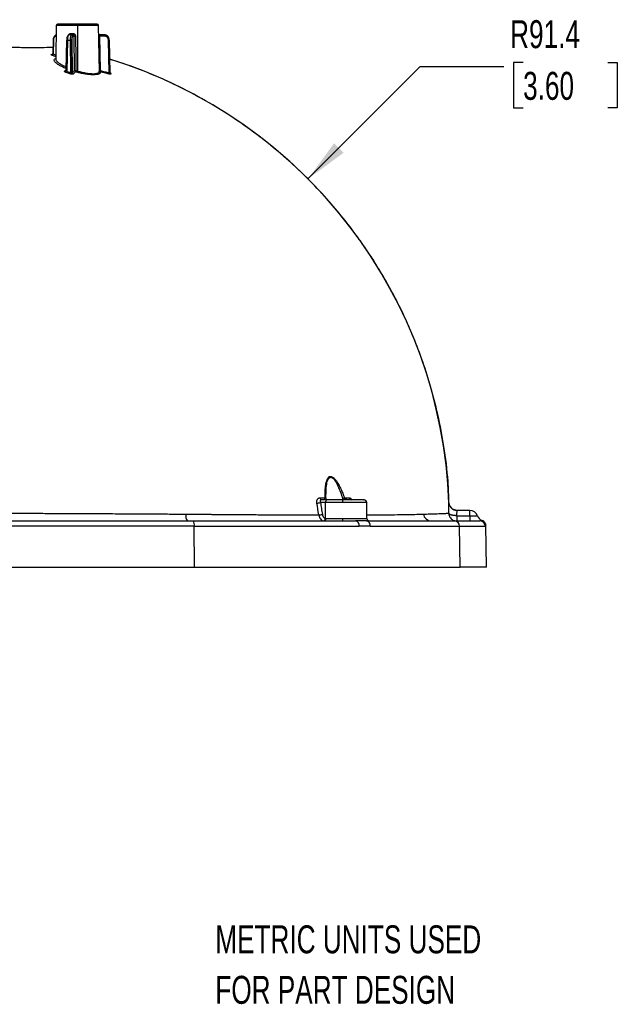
# Model space of a CAD drawing. Header units: millimetres. Extents: x 6 to 1356, y 6 to 1007.
# Tile 3 of 21: x 568 to 795, y 37 to 410. Entities that reach past the tile are written whole.
import ezdxf

# ---------------------------------------------------------------- set-up
doc = ezdxf.new("R2010")
doc.units = ezdxf.units.MM
doc.header["$LTSCALE"] = 5
doc.layers.add('DIMENSIONS', color=140, linetype='Continuous', lineweight=25)
doc.layers.add('TEXT', color=140, linetype='Continuous', lineweight=25)
doc.styles.add('SLDTEXTSTYLE0', font='TXT', dxfattribs={"width": 0.7})
doc.dimstyles.new('SLDDIMSTYLE0', dxfattribs={"dimtxt": 10.790039, "dimasz": 16.51, "dimexe": 0, "dimexo": 0.0625, "dimgap": 2.69751, "dimtad": 0, "dimtih": 1, "dimtoh": 1, "dimlfac": 0.5, "dimrnd": 1e-09, "dimzin": 12, "dimdsep": 46, "dimtxsty": 'SLDTEXTSTYLE0', "dimsah": 1, "dimcen": 0, "dimadec": 0, "dimazin": 3, "dimtfac": 1, "dimtofl": 0, "dimtmove": 0, "dimatfit": 3, "dimfxl": 0, "dimfrac": 2, "dimtolj": 1, "dimtzin": 12, "dimarcsym": 0})

# ---------------------------------------------------------------- blocks, each defined once
blk = doc.blocks.new('SW_NOTE_0_5')
at = {"layer": 'TEXT', "color": 0, "char_height": 10.5833, "attachment_point": 1, "style": 'SLDTEXTSTYLE0'}
for s, insert in [('METRIC UNITS USED', (0, 13.64)), ('FOR PART DESIGN', (0, -5.47))]:
    blk.add_mtext(s, dxfattribs=dict(at, insert=insert))
blk = doc.blocks.new('_D')
at = {"layer": 'DIMENSIONS'}
for p, q in [((677.49, 349.33), (719.98, 391.82)), ((719.98, 391.82), (751.73, 391.82)), ((758.98, 393.34), (755.35, 393.34)), ((755.35, 393.34), (755.35, 376.19)), ((791.04, 393.34), (794.66, 393.34)), ((794.66, 393.34), (794.66, 376.19)), ((755.35, 376.19), (758.98, 376.19)), ((794.66, 376.19), (791.04, 376.19))]:
    blk.add_line(p, q, dxfattribs=at)
blk.add_solid([(677.49, 349.33), (690.96, 359.21), (687.37, 362.8)], dxfattribs=at)
at = {"layer": 'DIMENSIONS', "char_height": 10.583, "attachment_point": 1, "style": 'SLDTEXTSTYLE0'}
for s, insert in [('R91.4', (754.07, 409.4)), ('3.60', (758.98, 389.84))]:
    blk.add_mtext(s, dxfattribs=dict(at, insert=insert))

msp = doc.modelspace()

# ---------------------------------------------------------------- linework, layer by layer
for p, q in [((582.142, 407.374), (581.922, 394.734)), ((590.151, 407.374), (582.142, 407.374)), ((590.151, 407.865), (582.642, 407.865)), ((590.151, 407.865), (590.151, 407.374)), ((597.659, 407.865), (590.151, 407.865)), ((590.151, 407.374), (590.151, 390.152)), ((598.159, 407.374), (590.151, 407.374)), ((598.46, 390.164), (598.159, 407.374)), ((586.912, 403.804), (587.013, 403.865)), ((587.918, 403.865), (587.013, 403.865)), ((587.641, 404.356), (588.494, 404.356)), ((588.391, 403.865), (587.918, 403.865)), ((588.899, 403.374), (588.401, 403.374)), ((589.07, 390.319), (588.899, 403.374)), ((598.257, 403.944), (598.246, 403.949)), ((600.292, 403.865), (598.529, 403.865)), ((598.565, 403.374), (598.807, 390.319)), ((600.422, 403.374), (598.565, 403.374)), ((580.905, 401.904), (580.78, 396.824)), ((581.052, 401.9), (580.905, 401.904)), ((581.052, 401.9), (580.921, 396.623)), ((585.857, 390.518), (586.1, 401.902)), ((586.217, 390.02), (586.471, 401.9)), ((586.471, 401.9), (587.426, 401.9)), ((587.426, 401.9), (587.578, 389.552)), ((587.555, 401.902), (587.708, 389.471)), ((588.038, 401.9), (588.191, 389.47)), ((602.143, 389.47), (601.877, 401.9)), ((602.516, 389.357), (602.248, 401.902)), ((581.935, 395.525), (580.472, 396.152)), ((580.921, 396.623), (581.947, 396.184)), ((585.28, 390.142), (585.86, 390.672)), ((586.217, 390.02), (587.578, 389.552)), ((598.403, 390.013), (598.42, 390.163)), ((602.501, 389.503), (602.822, 389.1)), ((684.88, 227.865), (682.621, 227.865)), ((684.322, 227.933), (684.311, 228.354)), ((684.323, 227.865), (684.318, 227.986)), ((690.659, 228.211), (690.659, 227.865)), ((690.714, 226.883), (690.714, 227.865)), ((684.152, 226.883), (682.199, 226.883)), ((684.076, 220.863), (684.152, 226.883)), ((690.714, 226.883), (684.152, 226.883)), ((699.731, 226.883), (690.714, 226.883)), ((699.836, 220.848), (699.731, 226.883)), ((738.821, 223.865), (733.889, 223.865)), ((738.821, 221.865), (738.821, 223.865)), ((561.593, 219.865), (633.954, 219.865)), ((633.954, 219.865), (695.519, 219.865)), ((684.229, 220.848), (690.714, 220.848)), ((690.714, 219.865), (690.714, 220.848)), ((690.714, 220.848), (699.836, 220.848)), ((699.623, 219.865), (732.984, 219.865)), ((732.984, 219.865), (742.64, 219.865)), ((733.808, 221.865), (733.808, 219.865)), ((733.808, 221.865), (738.821, 221.865)), ((738.821, 221.865), (738.821, 219.865)), ((743.71, 219.93), (743.447, 220.048)), ((744.047, 219.748), (743.71, 219.929)), ((634.409, 217.9), (561.665, 217.9)), ((634.47, 202.365), (634.409, 217.9)), ((634.409, 217.9), (696.901, 217.9)), ((701.067, 217.9), (734.931, 217.9)), ((735.195, 202.365), (734.931, 217.9)), ((734.931, 217.9), (744.639, 217.9)), ((745.151, 202.365), (744.874, 218.218)), ((461.831, 202.365), (634.47, 202.365)), ((634.47, 202.365), (735.195, 202.365)), ((745.151, 202.365), (735.195, 202.365))]:
    msp.add_line(p, q)
at = {"flags": 128}
for points in [[(587.486, 403.865), (587.516, 403.875), (587.545, 403.902), (587.571, 403.948), (587.595, 404.009), (587.614, 404.083), (587.629, 404.168), (587.638, 404.26), (587.641, 404.356)], [(598.328, 403.909), (598.26, 403.948), (598.219, 403.979)], [(580.598, 396.424), (580.559, 396.424), (580.48, 396.442)]]:
    msp.add_lwpolyline(points, dxfattribs=at)
for centre, radius, start, end in [((582.642, 407.365), 0.5, 90, 179), ((597.659, 407.365), 0.5, 1, 90), ((587.015, 403.39), 0.475, 90.17426, 135.55489), ((587.91, 403.374), 0.491, 0.001, 89.01276), ((587.822, 404.24), 0.681, 326.57595, 9.79362), ((589.163, 415.386), 12.015, 268.7417, 271.2583), ((598.302, 416.869), 13.498, 269.6896, 271.11567), ((599.852, 403.487), 0.58, 348.8058, 40.70472), ((586.25, 395.196), 6.708, 88.11432, 91.27936), ((587.834, 379.216), 22.688, 90.70461, 91.03141), ((587.757, 392.22), 9.684, 88.33875, 91.19605), ((602.09, 396.596), 5.308, 88.3031, 92.30322), ((580.373, 396.696), 0.553, 280.30512, 352.4503), ((585.423, 390.582), 0.462, 252.07799, 313.33925), ((585.219, 390.265), 1.027, 317.22463, 346.21486), ((586.576, 389.807), 1.034, 316.87663, 345.71089), ((588.715, 389.519), 0.526, 185.3232, 252.10645), ((602.936, 389.201), 0.837, 161.25207, 192.58336), ((602.922, 389.519), 0.431, 218.40605, 256.60628), ((682.761, 228.631), 0.778, 182.13002, 259.67604), ((683.938, 228.197), 0.405, 22.83633, 86.28459), ((685.038, 226.988), 0.892, 100.19959, 186.76435), ((707.903, 180.286), 51.085, 108.95487, 109.78894), ((693.913, 228.683), 0.823, 185.63787, 263.31865), ((698.731, 226.865), 1, 1, 90), ((680.791, 230.929), 4.284, 270.71405, 289.19336), ((733.889, 226.864), 2.999, 182.24975, 269.98916), ((738.821, 220.865), 3, 19.47122, 90), ((634.38, 221.924), 3.218, 170.38438, 219.76576), ((631.92, 218.359), 2.531, 349.55911, 36.52533), ((681.526, 226.708), 4.559, 270.60283, 287.93373), ((683.094, 220.854), 0.982, 280.29847, 0.52031), ((683.348, 220.736), 0.888, 281.0336, 7.20261), ((695.15, 218.137), 1.767, 352.3009, 77.96355), ((699.3, 218.114), 1.781, 353.09775, 79.54279), ((700.836, 220.865), 1, 181, 270), ((724.161, 222.81), 2.945, 186.80236, 269.3178), ((732.958, 217.892), 1.973, 0.23028, 89.24545), ((744.477, 222.865), 3, 199.47122, 249.91774), ((742.639, 217.866), 1.999, 0.98135, 89.98219), ((742.761, 218.17), 1.999, 0.98108, 61.65822)]:
    msp.add_arc(centre, radius, start, end)
for points, knots in [([(582.079, 403.762), (582.005, 403.746), (581.739, 403.688), (581.348, 403.308), (581.063, 402.781), (580.933, 402.29), (580.914, 402.033), (580.905, 401.904)], [0, 0, 0, 0, 0.1109012, 0.401603, 0.6975494, 0.8480891, 1, 1, 1, 1]), ([(582.13, 403.374), (582.097, 403.373), (582.031, 403.37), (581.933, 403.35), (581.837, 403.318), (581.706, 403.256), (581.547, 403.142), (581.377, 402.951), (581.236, 402.718), (581.135, 402.456), (581.069, 402.18), (581.057, 401.993), (581.052, 401.9)], [0, 0, 0, 0, 0.0602081, 0.1199949, 0.1798876, 0.2404109, 0.369822, 0.5000984, 0.6294825, 0.7598005, 0.8796564, 1, 1, 1, 1]), ([(586.913, 403.827), (586.865, 403.814), (586.757, 403.787), (586.558, 403.647), (586.338, 403.334), (586.198, 402.852), (586.122, 402.345), (586.108, 402.054), (586.101, 401.902)], [0, 0, 0, 0, 0.0685853, 0.1544557, 0.3757204, 0.658327, 0.8218862, 1, 1, 1, 1]), ([(586.471, 401.9), (586.476, 402.059), (586.487, 402.369), (586.536, 402.794), (586.602, 403.152), (586.703, 403.509), (586.81, 403.757), (586.892, 403.795), (586.912, 403.804)], [0, 0, 0, 0, 0.1765828, 0.3437008, 0.5013474, 0.6495162, 0.9162994, 1, 1, 1, 1]), ([(586.882, 403.841), (586.92, 403.918), (587.014, 404.105), (587.238, 404.261), (587.462, 404.345), (587.582, 404.353), (587.641, 404.356)], [0, 0, 0, 0, 0.2557984, 0.6263332, 0.8147821, 1, 1, 1, 1]), ([(587.918, 403.865), (587.784, 403.865), (587.654, 403.655), (587.472, 402.929), (587.421, 402.419), (587.426, 401.9)], [0, 0, 0, 0, 0.5, 0.5, 1, 1, 1, 1]), ([(588.401, 403.374), (588.389, 403.373), (588.365, 403.37), (588.33, 403.35), (588.295, 403.318), (588.248, 403.256), (588.193, 403.142), (588.135, 402.951), (588.088, 402.718), (588.056, 402.456), (588.038, 402.18), (588.038, 401.993), (588.038, 401.9)], [0, 0, 0, 0, 0.0602081, 0.1199949, 0.1798876, 0.2404109, 0.369822, 0.5000984, 0.6294825, 0.7598005, 0.8796564, 1, 1, 1, 1]), ([(588.899, 403.374), (588.897, 403.402), (588.893, 403.462), (588.865, 403.552), (588.817, 403.643), (588.716, 403.762), (588.564, 403.852), (588.435, 403.862), (588.391, 403.865)], [0, 0, 0, 0, 0.1088631, 0.22856201, 0.35943058, 0.50172152, 0.82867777, 1, 1, 1, 1]), ([(588.494, 404.356), (588.534, 404.355), (588.615, 404.351), (588.736, 404.323), (588.873, 404.272), (589.019, 404.189), (589.159, 404.065), (589.274, 403.915), (589.358, 403.746), (589.414, 403.563), (589.422, 403.437), (589.426, 403.374)], [0, 0, 0, 0, 0.08220104, 0.16497203, 0.24997027, 0.37534322, 0.49962708, 0.62307091, 0.7485951, 0.87455094, 1, 1, 1, 1]), ([(598.441, 403.873), (598.413, 403.881), (598.357, 403.895), (598.294, 403.927), (598.269, 403.939), (598.257, 403.944)], [0, 0, 0, 0, 0.3391285, 0.698935, 1, 1, 1, 1]), ([(598.529, 403.865), (598.532, 403.864), (598.541, 403.861), (598.553, 403.824), (598.561, 403.726), (598.562, 403.563), (598.564, 403.433), (598.565, 403.374)], [0, 0, 0, 0, 0.0968113, 0.2639823, 0.5010665, 0.7724842, 1, 1, 1, 1]), ([(602.231, 401.9), (602.22, 402.419), (602.006, 402.929), (601.291, 403.655), (600.794, 403.865), (600.292, 403.865)], [0, 0, 0, 0, 0.5, 0.5, 1, 1, 1, 1]), ([(601.877, 401.9), (601.875, 401.947), (601.871, 402.04), (601.848, 402.178), (601.814, 402.313), (601.75, 402.496), (601.636, 402.717), (601.447, 402.95), (601.217, 403.142), (600.961, 403.276), (600.693, 403.359), (600.512, 403.369), (600.422, 403.374)], [0, 0, 0, 0, 0.0602172, 0.1200127, 0.1799135, 0.240444, 0.3698664, 0.5001468, 0.629527, 0.7598337, 0.8796743, 1, 1, 1, 1]), ([(580.835, 399.05), (580.378, 399.039), (579.01, 399.006), (575.466, 398.97), (570.461, 398.98), (564.574, 399.035), (558.12, 399.105), (553.549, 399.188), (551.264, 399.229)], [0, 0, 0, 0, 0.0907232, 0.2720338, 0.4544133, 0.6358362, 0.8180155, 1, 1, 1, 1]), ([(580.472, 396.152), (580.443, 396.164), (580.385, 396.189), (580.315, 396.226), (580.249, 396.267), (580.198, 396.311), (580.179, 396.355), (580.197, 396.392), (580.256, 396.42), (580.347, 396.438), (580.435, 396.441), (580.48, 396.442)], [0, 0, 0, 0, 0.08375571, 0.16691125, 0.25078658, 0.37614004, 0.49998097, 0.62436657, 0.74951666, 0.87558029, 1, 1, 1, 1]), ([(580.78, 396.824), (580.772, 396.769), (580.757, 396.653), (580.681, 396.54), (580.622, 396.478), (580.59, 396.447), (580.574, 396.434), (580.58, 396.431), (580.58, 396.431)], [0, 0, 0, 0, 0.2530051, 0.5273632, 0.673544, 0.8277735, 0.9933565, 1, 1, 1, 1]), ([(580.78, 396.824), (580.781, 396.814), (580.782, 396.791), (580.802, 396.747), (580.844, 396.69), (580.894, 396.647), (580.921, 396.623)], [0, 0, 0, 0, 0.1721628, 0.3961562, 0.6720965, 1, 1, 1, 1]), ([(585.87, 391.116), (584.957, 391.515), (583.528, 392.14), (582.269, 392.977), (581.575, 393.599), (581.274, 394.151), (581.343, 394.613), (581.733, 394.817), (581.925, 394.917)], [0, 0, 0, 0, 0.2624848, 0.4112144, 0.5604687, 0.7087096, 0.8573963, 1, 1, 1, 1]), ([(581.955, 394.733), (581.944, 394.698), (581.908, 394.587), (582.017, 394.353), (582.247, 393.987), (582.791, 393.459), (583.873, 392.679), (585.145, 392.086), (585.883, 391.742)], [0, 0, 0, 0, 0.0498481, 0.1558728, 0.2664079, 0.4544087, 0.6838189, 1, 1, 1, 1]), ([(730.888, 226.747), (730.805, 229.446), (730.588, 236.567), (729.151, 247.736), (726.874, 259.897), (723.989, 271.021), (720.712, 281.127), (717.181, 290.236), (713.536, 298.38), (709.895, 305.593), (706.366, 311.911), (703.04, 317.378), (699.793, 322.346), (696.052, 327.7), (691.33, 333.939), (685.274, 341.191), (677.962, 349.021), (669.259, 357.243), (659.694, 365.114), (649.395, 372.474), (638.507, 379.192), (627.513, 384.939), (616.616, 389.683), (608.519, 392.79), (603.651, 394.205), (602.387, 394.572)], [0, 0, 0, 0, 0.0359198, 0.0947662, 0.1495848, 0.2004918, 0.2475683, 0.2908681, 0.3304235, 0.3662494, 0.3983468, 0.4266958, 0.4513812, 0.4773126, 0.513583, 0.5554739, 0.6029728, 0.6560542, 0.7146651, 0.767669, 0.8243743, 0.8847739, 0.9325494, 0.9824957, 1, 1, 1, 1]), ([(585.973, 389.567), (585.931, 389.582), (585.848, 389.611), (585.731, 389.66), (585.606, 389.719), (585.481, 389.789), (585.37, 389.869), (585.29, 389.947), (585.248, 390.02), (585.238, 390.088), (585.267, 390.124), (585.28, 390.142)], [0, 0, 0, 0, 0.0830145, 0.1660875, 0.2505744, 0.3754182, 0.500129, 0.6251408, 0.7497343, 0.8759598, 1, 1, 1, 1]), ([(585.857, 390.499), (585.851, 390.456), (585.836, 390.364), (585.773, 390.286), (585.739, 390.244)], [0, 0, 0, 0, 0.4624842, 1, 1, 1, 1]), ([(585.857, 390.518), (585.858, 390.5), (585.86, 390.455), (585.888, 390.371), (585.956, 390.256), (586.067, 390.131), (586.172, 390.053), (586.217, 390.02)], [0, 0, 0, 0, 0.1195219, 0.2863126, 0.5003951, 0.7894929, 1, 1, 1, 1]), ([(587.331, 389.1), (587.104, 389.179), (586.652, 389.336), (586.199, 389.49), (585.973, 389.567)], [0, 0, 0, 0, 0.50243339, 1, 1, 1, 1]), ([(588.553, 389.019), (588.54, 389.008), (588.515, 388.987), (588.457, 388.963), (588.372, 388.942), (588.251, 388.93), (588.088, 388.934), (587.905, 388.954), (587.713, 388.99), (587.517, 389.038), (587.393, 389.079), (587.331, 389.1)], [0, 0, 0, 0, 0.084473, 0.1673891, 0.2503041, 0.3750808, 0.4998794, 0.6238524, 0.7497073, 0.8737083, 1, 1, 1, 1]), ([(587.578, 389.552), (587.6, 389.537), (587.641, 389.508), (587.687, 389.483), (587.708, 389.471)], [0, 0, 0, 0, 0.5203192, 1, 1, 1, 1]), ([(587.708, 389.471), (587.736, 389.457), (587.79, 389.43), (587.872, 389.402), (587.947, 389.384), (588.038, 389.376), (588.138, 389.396), (588.173, 389.445), (588.191, 389.47)], [0, 0, 0, 0, 0.1362139, 0.2638557, 0.3847565, 0.5010664, 0.7369435, 1, 1, 1, 1]), ([(588.191, 389.47), (588.337, 389.616), (588.629, 389.907), (588.923, 390.181), (589.07, 390.319)], [0, 0, 0, 0, 0.4995135, 1, 1, 1, 1]), ([(589.43, 389.865), (589.284, 389.729), (588.991, 389.455), (588.7, 389.165), (588.553, 389.019)], [0, 0, 0, 0, 0.49689539, 1, 1, 1, 1]), ([(589.07, 390.319), (589.072, 390.297), (589.078, 390.248), (589.108, 390.15), (589.175, 390.033), (589.27, 389.945), (589.358, 389.892), (589.405, 389.874), (589.43, 389.865)], [0, 0, 0, 0, 0.1095519, 0.2442865, 0.4999997, 0.755713, 0.867228, 1, 1, 1, 1]), ([(589.07, 390.319), (589.097, 390.317), (589.165, 390.316), (589.359, 390.316), (589.481, 390.317), (589.587, 390.319)], [0, 0, 0, 0, 0.5, 0.5, 1, 1, 1, 1]), ([(589.43, 389.865), (589.435, 389.875), (589.446, 389.896), (589.469, 389.954), (589.493, 390.021), (589.519, 390.096), (589.543, 390.174), (589.567, 390.252), (589.582, 390.301), (589.587, 390.319)], [0, 0, 0, 0, 0.1525081, 0.3189678, 0.499827, 0.6133761, 0.756472, 0.9153629, 1, 1, 1, 1]), ([(598.791, 389.865), (598.799, 389.83), (598.814, 389.76), (598.817, 389.659), (598.805, 389.563), (598.777, 389.471), (598.711, 389.339), (598.569, 389.179), (598.201, 388.955), (597.5, 388.758), (596.298, 388.68), (594.808, 388.759), (593.383, 388.956), (592.185, 389.181), (591.371, 389.359), (590.654, 389.533), (590.041, 389.692), (589.634, 389.807), (589.43, 389.865)], [0, 0, 0, 0, 0.02526965, 0.05042656, 0.07550849, 0.1005533, 0.12559875, 0.18828156, 0.25053254, 0.37586284, 0.50017273, 0.62452273, 0.74997341, 0.81231035, 0.87514476, 0.91662651, 0.95818756, 1, 1, 1, 1]), ([(590.151, 390.152), (590.725, 389.996), (591.839, 389.696), (593.477, 389.376), (594.976, 389.183), (596.283, 389.134), (597.332, 389.232), (598.036, 389.473), (598.397, 389.744), (598.402, 389.954), (598.403, 390.013)], [0, 0, 0, 0, 0.14048622, 0.27229204, 0.41000357, 0.54524927, 0.6795096, 0.81756157, 0.94904954, 1, 1, 1, 1]), ([(598.807, 390.319), (598.778, 390.318), (598.724, 390.317), (598.655, 390.317), (598.601, 390.316), (598.561, 390.316), (598.503, 390.316), (598.457, 390.316), (598.44, 390.317), (598.437, 390.318), (598.437, 390.318), (598.437, 390.318), (598.437, 390.318), (598.437, 390.319), (598.438, 390.319)], [0, 0, 0, 0, 0.1315737, 0.2474263, 0.3475434, 0.4319133, 0.5005266, 0.7573089, 0.8812977, 0.9115327, 0.9414063, 0.9583083, 0.9750832, 1, 1, 1, 1]), ([(598.438, 390.319), (598.438, 390.307), (598.439, 390.282), (598.445, 390.233), (598.466, 390.145), (598.524, 390.039), (598.635, 389.926), (598.733, 389.888), (598.791, 389.865)], [0, 0, 0, 0, 0.0592374, 0.119795, 0.2441896, 0.5005166, 0.7048997, 1, 1, 1, 1]), ([(598.791, 389.865), (598.787, 389.874), (598.779, 389.892), (598.771, 389.933), (598.767, 389.981), (598.768, 390.056), (598.777, 390.167), (598.797, 390.267), (598.807, 390.319)], [0, 0, 0, 0, 0.128061, 0.2537557, 0.3777468, 0.5007484, 0.7444658, 1, 1, 1, 1]), ([(602.119, 389.019), (601.562, 389.165), (600.454, 389.455), (599.343, 389.729), (598.791, 389.865)], [0, 0, 0, 0, 0.5031048, 1, 1, 1, 1]), ([(598.807, 390.319), (599.365, 390.181), (600.478, 389.907), (601.588, 389.616), (602.143, 389.47)], [0, 0, 0, 0, 0.5004865, 1, 1, 1, 1]), ([(602.822, 389.1), (602.832, 389.086), (602.852, 389.058), (602.86, 389.022), (602.853, 388.986), (602.816, 388.954), (602.735, 388.934), (602.62, 388.93), (602.473, 388.944), (602.304, 388.973), (602.18, 389.003), (602.119, 389.019)], [0, 0, 0, 0, 0.0845597, 0.1675541, 0.2503661, 0.37578654, 0.50003503, 0.6229745, 0.74893393, 0.87466886, 1, 1, 1, 1]), ([(602.143, 389.47), (602.169, 389.457), (602.221, 389.43), (602.294, 389.402), (602.358, 389.385), (602.412, 389.378), (602.458, 389.384), (602.494, 389.403), (602.504, 389.427), (602.51, 389.439)], [0, 0, 0, 0, 0.1508376, 0.2928104, 0.4279056, 0.5584253, 0.6869176, 0.8370578, 1, 1, 1, 1]), ([(602.51, 389.439), (602.512, 389.454), (602.517, 389.487), (602.502, 389.53), (602.495, 389.552)], [0, 0, 0, 0, 0.4763403, 1, 1, 1, 1]), ([(602.585, 389.251), (602.565, 389.281), (602.529, 389.338), (602.518, 389.42), (602.512, 389.459)], [0, 0, 0, 0, 0.5335983, 1, 1, 1, 1]), ([(683.964, 228.601), (683.961, 228.869), (683.956, 229.393), (683.964, 230.157), (683.984, 230.882), (684.016, 231.568), (684.062, 232.214), (684.121, 232.822), (684.223, 233.627), (684.394, 234.56), (684.668, 235.435), (684.962, 236.02), (685.253, 236.405), (685.614, 236.671), (686.06, 236.77), (686.549, 236.645), (687.017, 236.362), (687.462, 235.966), (687.988, 235.375), (688.608, 234.498), (689.294, 233.312), (689.981, 231.92), (690.666, 230.336), (691.087, 229.199), (691.309, 228.601)], [0, 0, 0, 0, 0.0409243, 0.0801079, 0.1175719, 0.1533408, 0.1874428, 0.2199109, 0.2507832, 0.3185808, 0.3764364, 0.4095888, 0.4391825, 0.470617, 0.5018926, 0.5332661, 0.5647171, 0.5943091, 0.6274829, 0.6850631, 0.7523513, 0.8260841, 0.908519, 1, 1, 1, 1]), ([(684.311, 228.354), (684.298, 229.172), (684.301, 229.986), (684.354, 231.583), (684.403, 232.368), (684.541, 233.507), (684.598, 233.882), (684.745, 234.601), (684.835, 234.949), (685.066, 235.586), (685.208, 235.878), (685.583, 236.321), (685.82, 236.463), (686.358, 236.449), (686.648, 236.294), (687.175, 235.838), (687.423, 235.539), (687.876, 234.899), (688.086, 234.552), (688.483, 233.83), (688.667, 233.46), (689.191, 232.331), (689.504, 231.554), (690.087, 229.973), (690.356, 229.167), (690.608, 228.354)], [0, 0, 0, 0, 0.125, 0.125, 0.25, 0.25, 0.3125, 0.3125, 0.375, 0.375, 0.4375, 0.4375, 0.5, 0.5, 0.5625, 0.5625, 0.625, 0.625, 0.6875, 0.6875, 0.75, 0.75, 0.875, 0.875, 1, 1, 1, 1]), ([(680.844, 226.645), (680.835, 226.708), (680.816, 226.835), (680.806, 227.022), (680.808, 227.206), (680.831, 227.445), (680.894, 227.728), (681.025, 228.026), (681.205, 228.274), (681.433, 228.457), (681.693, 228.58), (681.887, 228.594), (681.983, 228.602)], [0, 0, 0, 0, 0.0630259, 0.1253828, 0.1876136, 0.2502653, 0.3755441, 0.5000527, 0.6242801, 0.7495108, 0.8754987, 1, 1, 1, 1]), ([(682.621, 227.865), (682.588, 227.863), (682.522, 227.86), (682.431, 227.833), (682.348, 227.79), (682.276, 227.729), (682.216, 227.651), (682.16, 227.54), (682.124, 227.379), (682.124, 227.151), (682.173, 226.976), (682.199, 226.883)], [0, 0, 0, 0, 0.07978051, 0.16054147, 0.24265516, 0.32647582, 0.41233659, 0.50054747, 0.64080298, 0.80713892, 1, 1, 1, 1]), ([(683.964, 228.601), (683.927, 228.371), (683.845, 228.189), (683.722, 227.936), (683.68, 227.865), (683.679, 227.865)], [0, 0, 0, 0, 0.5, 0.5, 1, 1, 1, 1]), ([(690.714, 227.865), (689.625, 227.865), (688.536, 227.865), (686.537, 227.865), (685.627, 227.865), (684.88, 227.865)], [0, 0, 0, 0, 0.5, 0.5, 1, 1, 1, 1]), ([(698.661, 227.865), (698.682, 227.865), (698.78, 227.865), (698.308, 227.865), (697.378, 227.865), (695.943, 227.865), (693.676, 227.865), (691.755, 227.865), (690.714, 227.865)], [0, 0, 0, 0, 0.0506738, 0.2406268, 0.372741, 0.5434524, 0.7526032, 1, 1, 1, 1]), ([(692.874, 227.865), (692.573, 227.865), (692.257, 227.937), (691.688, 228.189), (691.429, 228.37), (691.309, 228.601)], [0, 0, 0, 0, 0.5, 0.5, 1, 1, 1, 1]), ([(697.66, 227.865), (697.412, 227.865), (696.884, 227.865), (695.175, 227.865), (693.641, 227.865), (692.874, 227.865)], [0, 0, 0, 0, 0.3057606, 0.65288432, 1, 1, 1, 1]), ([(693.094, 228.602), (693.182, 228.595), (693.358, 228.58), (693.714, 228.418), (694.036, 228.187), (694.198, 227.918), (694.229, 227.865)], [0, 0, 0, 0, 0.22339502, 0.44699504, 0.89174734, 1, 1, 1, 1]), ([(682.199, 226.883), (682.324, 226.131), (682.574, 224.63), (682.811, 223.123), (682.929, 222.37)], [0, 0, 0, 0, 0.50020563, 1, 1, 1, 1]), ([(730.812, 222.801), (730.811, 222.897), (730.81, 223.088), (730.809, 223.365), (730.808, 223.636), (730.807, 223.899), (730.807, 224.155), (730.808, 224.566), (730.81, 225.099), (730.818, 225.68), (730.83, 226.149), (730.845, 226.452), (730.861, 226.632), (730.875, 226.728), (730.887, 226.741), (730.892, 226.747)], [0, 0, 0, 0, 0.04188719, 0.08355435, 0.12511159, 0.1666695, 0.20833827, 0.2502269, 0.37513034, 0.50018763, 0.62503073, 0.75007534, 0.83350151, 0.91650491, 1, 1, 1, 1]), ([(734.02, 223.865), (733.651, 223.905), (732.884, 223.988), (731.888, 224.652), (731.187, 225.622), (731.075, 226.386), (731.022, 226.753)], [0, 0, 0, 0, 0.2405769, 0.4999919, 0.7594119, 1, 1, 1, 1]), ([(733.889, 223.865), (733.884, 223.863), (733.875, 223.859), (733.863, 223.83), (733.852, 223.783), (733.842, 223.719), (733.834, 223.639), (733.826, 223.545), (733.82, 223.438), (733.813, 223.278), (733.807, 223.044), (733.804, 222.707), (733.804, 222.313), (733.807, 222.016), (733.808, 221.865)], [0, 0, 0, 0, 0.0658702, 0.1307763, 0.1947192, 0.2577002, 0.3197204, 0.3807809, 0.4408831, 0.5000282, 0.6176299, 0.740154, 0.8676084, 1, 1, 1, 1]), ([(562.95, 222.801), (563.811, 222.8), (565.551, 222.796), (568.186, 222.789), (570.872, 222.781), (573.609, 222.773), (576.396, 222.763), (579.235, 222.752), (582.124, 222.741), (585.065, 222.728), (588.057, 222.715), (591.1, 222.7), (594.194, 222.685), (598.986, 222.66), (605.717, 222.622), (614.247, 222.571), (621.937, 222.523), (627.551, 222.488), (630.314, 222.468), (631.207, 222.461)], [0, 0, 0, 0, 0.0374748, 0.0756996, 0.1146779, 0.1544138, 0.1949117, 0.2361763, 0.278213, 0.3210273, 0.3646256, 0.4090143, 0.4542006, 0.5001926, 0.6191802, 0.7500587, 0.8766179, 0.9601004, 1, 1, 1, 1]), ([(631.207, 222.461), (631.713, 222.457), (632.718, 222.448), (634.214, 222.435), (635.692, 222.422), (637.15, 222.41), (638.59, 222.398), (640.01, 222.386), (641.411, 222.375), (642.792, 222.364), (644.154, 222.353), (645.497, 222.342), (646.82, 222.332), (648.123, 222.322), (649.407, 222.313), (650.671, 222.303), (651.916, 222.294), (653.14, 222.286), (654.346, 222.277), (655.531, 222.269), (656.697, 222.262), (658.435, 222.25), (660.727, 222.236), (663.547, 222.22), (666.309, 222.205), (669.011, 222.192), (671.651, 222.18), (674.228, 222.17), (676.742, 222.161), (679.195, 222.154), (680.782, 222.151), (681.574, 222.149)], [0, 0, 0, 0, 0.0273757, 0.0545031, 0.0813809, 0.1080081, 0.1343834, 0.1605057, 0.186374, 0.2119873, 0.2373446, 0.2624449, 0.2872873, 0.3118711, 0.3361953, 0.3602592, 0.3840622, 0.4076034, 0.4308823, 0.4538983, 0.4766508, 0.4991392, 0.5561338, 0.6128038, 0.669145, 0.7251522, 0.7808203, 0.8361441, 0.8911184, 0.9457386, 1, 1, 1, 1]), ([(681.574, 222.149), (681.666, 221.561), (681.88, 221.024), (682.48, 220.222), (682.864, 219.962), (683.27, 219.887)], [0, 0, 0, 0, 0.5, 0.5, 1, 1, 1, 1]), ([(682.929, 222.37), (682.941, 222.306), (682.964, 222.177), (683.015, 221.991), (683.089, 221.784), (683.192, 221.564), (683.334, 221.347), (683.496, 221.164), (683.677, 221.02), (683.871, 220.913), (684.008, 220.879), (684.076, 220.863)], [0, 0, 0, 0, 0.08310996, 0.1661916, 0.25009826, 0.37475843, 0.4992912, 0.62349328, 0.74900699, 0.87474027, 1, 1, 1, 1]), ([(684.076, 220.863), (684.101, 220.858), (684.151, 220.85), (684.203, 220.848), (684.229, 220.848)], [0, 0, 0, 0, 0.50002218, 1, 1, 1, 1]), ([(699.623, 219.865), (699.105, 219.865), (698.481, 219.874), (697.076, 219.874), (696.298, 219.865), (695.519, 219.865)], [0, 0, 0, 0, 0.5, 0.5, 1, 1, 1, 1]), ([(699.813, 222.164), (700.382, 222.166), (702.918, 222.175), (706.84, 222.204), (711.518, 222.252), (715.473, 222.312), (718.806, 222.382), (720.426, 222.435), (721.237, 222.461)], [0, 0, 0, 0, 0.0545294, 0.2430204, 0.4326625, 0.6223228, 0.8110681, 1, 1, 1, 1]), ([(721.237, 222.461), (721.374, 222.465), (721.78, 222.478), (722.554, 222.5), (723.647, 222.532), (725.018, 222.575), (726.417, 222.622), (727.554, 222.664), (728.384, 222.696), (728.998, 222.721), (729.52, 222.743), (729.957, 222.762), (730.314, 222.778), (730.603, 222.791), (730.743, 222.798), (730.812, 222.801)], [0, 0, 0, 0, 0.0258486, 0.0762829, 0.1511176, 0.2501128, 0.3810983, 0.500192, 0.5784714, 0.6544052, 0.7280292, 0.7993751, 0.8684703, 0.9353385, 1, 1, 1, 1]), ([(730.812, 222.801), (730.813, 222.757), (730.816, 222.668), (730.833, 222.488), (730.883, 222.164), (731.006, 221.764), (731.269, 221.232), (731.629, 220.768), (732.151, 220.341), (732.646, 220.082), (733.217, 219.902), (733.589, 219.879), (733.808, 219.865)], [0, 0, 0, 0, 0.0285099, 0.057509, 0.1168872, 0.24044, 0.3257928, 0.5000144, 0.6148997, 0.7597263, 0.8583871, 1, 1, 1, 1]), ([(733.808, 221.865), (733.726, 221.865), (733.564, 221.866), (733.33, 221.874), (733.11, 221.888), (732.906, 221.906), (732.717, 221.927), (732.544, 221.95), (732.387, 221.976), (732.245, 222.002), (732.118, 222.029), (732.004, 222.056), (731.904, 222.082), (731.816, 222.106), (731.594, 222.173), (731.317, 222.283), (731.038, 222.453), (730.898, 222.593), (730.838, 222.702), (730.819, 222.761), (730.814, 222.79), (730.812, 222.801)], [0, 0, 0, 0, 0.0543099, 0.1059828, 0.1550184, 0.2014167, 0.2451773, 0.2863002, 0.324785, 0.3606318, 0.3938403, 0.4244104, 0.452342, 0.477635, 0.5002892, 0.6509741, 0.7594328, 0.8829395, 0.9423755, 0.9780753, 1, 1, 1, 1]), ([(738.821, 221.865), (738.892, 221.865), (739.032, 221.865), (739.239, 221.864), (739.44, 221.864), (739.633, 221.864), (739.817, 221.864), (740.102, 221.865), (740.451, 221.865), (740.873, 221.865), (741.213, 221.866), (741.433, 221.865), (741.549, 221.865), (741.609, 221.865), (741.643, 221.864), (741.647, 221.865), (741.649, 221.865)], [0, 0, 0, 0, 0.0479617, 0.0948701, 0.1407551, 0.1856453, 0.2295668, 0.2725419, 0.3942141, 0.5001142, 0.6443513, 0.7598865, 0.8282398, 0.8897048, 0.9455175, 1, 1, 1, 1]), ([(743.447, 220.048), (743.442, 220.049), (743.409, 220.041), (743.301, 220.008), (743.226, 219.984), (742.983, 219.912), (742.799, 219.865), (742.64, 219.865)], [0, 0, 0, 0, 0.25, 0.25, 0.5, 0.5, 1, 1, 1, 1]), ([(701.067, 217.9), (700.926, 217.901), (700.586, 217.903), (699.901, 217.916), (699.009, 217.933), (698.107, 217.916), (697.403, 217.903), (697.049, 217.901), (696.901, 217.9)], [0, 0, 0, 0, 0.1041663, 0.2500158, 0.5, 0.7499842, 0.8958337, 1, 1, 1, 1]), ([(744.875, 218.162), (744.863, 218.31), (744.838, 218.614), (744.669, 219.048), (744.41, 219.446), (744.168, 219.648), (744.047, 219.749)], [0, 0, 0, 0, 0.239965, 0.4909251, 0.746609, 1, 1, 1, 1]), ([(744.76, 218.204), (744.757, 218.204), (744.751, 218.204), (744.742, 218.189), (744.732, 218.163), (744.72, 218.119), (744.705, 218.057), (744.689, 217.996), (744.673, 217.944), (744.657, 217.908), (744.644, 217.903), (744.639, 217.9)], [0, 0, 0, 0, 0.077991, 0.1613229, 0.2500646, 0.3602686, 0.5000254, 0.6436583, 0.7500071, 0.8815678, 1, 1, 1, 1])]:
    msp.add_open_spline(points, degree=3, knots=knots)
for points in [[(589.426, 403.374), (589.478, 399.022), (589.532, 394.67), (589.587, 390.319)], [(589.587, 390.319), (589.774, 390.263), (589.962, 390.207), (590.151, 390.152)], [(681.983, 228.602), (682.65, 228.602), (683.31, 228.601), (683.964, 228.601)], [(690.608, 228.354), (690.623, 228.306), (690.64, 228.258), (690.659, 228.211)], [(691.309, 228.601), (691.911, 228.601), (692.506, 228.602), (693.094, 228.602)], [(681.574, 222.149), (681.339, 223.65), (681.096, 225.148), (680.844, 226.645)]]:
    msp.add_open_spline(points, degree=3)
at = {"layer": 'DIMENSIONS'}
msp.add_line((602.495, 389.552), (602.385, 394.661), dxfattribs=at)
msp.add_arc((548.279, 220.121), 182.733, 2.07781, 72.77688, dxfattribs=at)

# ---------------------------------------------------------------- block references
at = {"layer": 'TEXT'}
msp.add_blockref('SW_NOTE_0_5', (642.392, 53.177), dxfattribs=at)

# ---------------------------------------------------------------- dimensions: what is measured, and where the dimension line sits
at = {"layer": 'DIMENSIONS'}
dim = msp.add_radius_dim(center=(548.279, 220.121), mpoint=(677.491, 349.333), dimstyle='SLDDIMSTYLE0', dxfattribs=at)
dim.commit()
dim.dimension.update_dxf_attribs({"geometry": '_D', "text_midpoint": (775.01, 391.823), "dimtype": 164})

doc.saveas('drawing.dxf')
